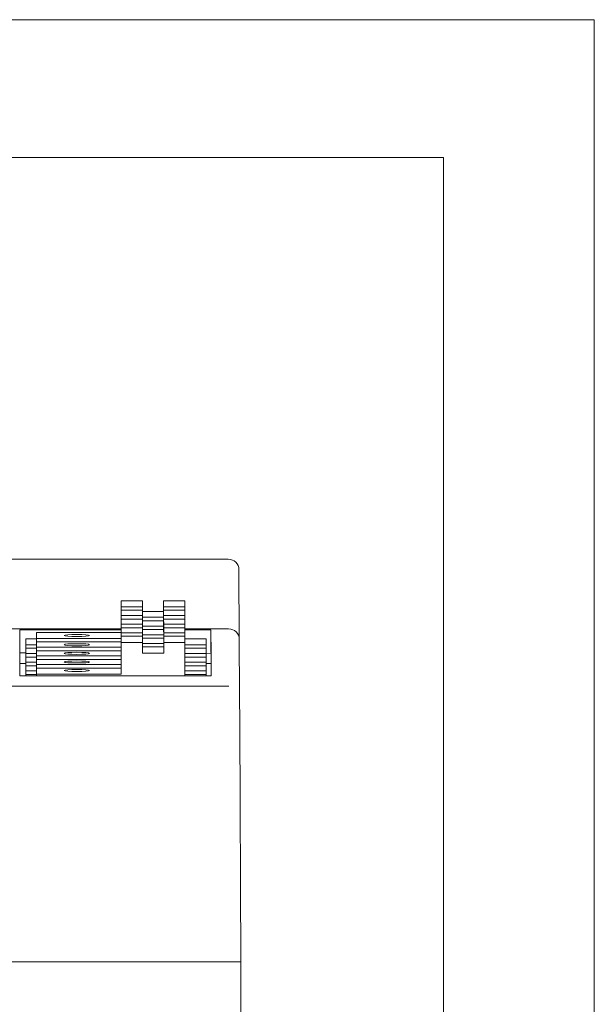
# Model space of a CAD drawing. Header units: millimetres. Extents: x 0 to 210, y 0 to 297.
# Tile 13 of 13: x 183 to 210, y 251 to 297. Entities that reach past the tile are written whole.
import ezdxf

# ---------------------------------------------------------------- set-up
doc = ezdxf.new("R2010")
doc.units = ezdxf.units.MM
doc.layers.add('1', color=7, linetype='Continuous', true_color=0xffffff)
doc.layers.add('125', color=7, linetype='Continuous', true_color=0xffffff)

msp = doc.modelspace()

# ---------------------------------------------------------------- linework, layer by layer
at = {"layer": '1', "color": 7, "linetype": 'Continuous', "lineweight": 18}
for p, q in [((181.913, 271.535), (192.728, 271.535)), ((192.728, 271.535), (192.729, 271.535)), ((193.229, 271.037), (193.246, 267.762)), ((188.677, 269.571), (187.677, 269.571)), ((187.678, 269.294), (187.677, 269.571)), ((187.677, 269.571), (187.677, 268.075)), ((188.678, 269.294), (188.677, 269.571)), ((189.677, 269.571), (189.677, 269.072)), ((190.677, 269.571), (189.677, 269.571)), ((189.678, 269.294), (189.677, 269.571)), ((190.678, 269.294), (190.677, 269.571)), ((187.678, 269.294), (188.678, 269.294)), ((187.678, 267.799), (187.678, 269.294)), ((187.678, 267.636), (187.678, 269.131)), ((187.678, 269.131), (188.678, 269.131)), ((187.678, 268.871), (187.678, 269.131)), ((188.678, 269.294), (188.678, 269.131)), ((188.678, 268.871), (188.678, 269.131)), ((189.678, 269.294), (190.678, 269.294)), ((189.678, 268.796), (189.678, 269.294)), ((189.678, 268.633), (189.678, 269.131)), ((189.678, 269.131), (190.678, 269.131)), ((189.678, 268.871), (189.678, 269.131)), ((190.678, 269.294), (190.678, 269.131)), ((190.678, 268.871), (190.678, 269.131)), ((187.678, 268.871), (188.678, 268.871)), ((187.678, 267.376), (187.678, 268.871)), ((187.678, 267.213), (187.678, 268.708)), ((187.678, 268.708), (188.678, 268.708)), ((187.679, 268.464), (187.678, 268.708)), ((189.677, 269.072), (188.678, 269.072)), ((188.678, 268.871), (188.678, 268.708)), ((188.678, 268.796), (189.678, 268.796)), ((188.679, 268.464), (188.678, 268.708)), ((188.679, 268.633), (189.678, 268.633)), ((189.678, 268.796), (189.677, 269.072)), ((189.678, 268.871), (190.678, 268.871)), ((189.678, 268.372), (189.678, 268.871)), ((189.678, 268.708), (190.678, 268.708)), ((189.679, 268.464), (189.678, 268.708)), ((189.678, 268.21), (189.678, 268.708)), ((189.678, 268.372), (189.678, 268.633)), ((190.678, 268.871), (190.678, 268.708)), ((190.679, 268.464), (190.678, 268.708)), ((187.677, 268.245), (180.996, 268.245)), ((182.894, 266.034), (182.894, 268.197)), ((182.894, 268.197), (187.677, 268.197)), ((187.679, 266.969), (187.679, 268.464)), ((187.679, 268.464), (188.679, 268.464)), ((187.679, 268.301), (188.679, 268.301)), ((187.679, 268.057), (187.679, 268.301)), ((187.679, 266.806), (187.679, 268.301)), ((188.679, 268.464), (188.679, 268.301)), ((188.679, 268.372), (189.678, 268.372)), ((188.679, 268.057), (188.679, 268.301)), ((188.679, 268.21), (189.678, 268.21)), ((189.679, 267.966), (189.678, 268.21)), ((189.679, 268.464), (190.679, 268.464)), ((189.679, 267.966), (189.679, 268.464)), ((189.679, 267.803), (189.679, 268.301)), ((189.679, 268.301), (190.679, 268.301)), ((189.679, 268.057), (189.679, 268.301)), ((190.679, 268.464), (190.679, 268.301)), ((190.679, 268.057), (190.679, 268.301)), ((192.745, 268.245), (190.679, 268.245)), ((190.679, 268.197), (191.907, 268.197)), ((191.907, 268.197), (191.918, 266.034)), ((191.913, 267.075), (191.907, 268.197)), ((183.677, 267.776), (183.177, 267.776)), ((183.177, 267.776), (183.178, 267.5)), ((183.177, 266.034), (183.177, 267.776)), ((187.677, 268.075), (183.677, 268.075)), ((183.677, 268.075), (183.678, 267.799)), ((183.677, 268.075), (183.677, 267.776)), ((183.677, 267.776), (183.678, 267.5)), ((183.678, 267.799), (187.678, 267.799)), ((183.678, 267.5), (183.678, 267.799)), ((187.677, 268.075), (187.678, 267.799)), ((187.679, 268.057), (188.679, 268.057)), ((187.679, 266.562), (187.679, 268.057)), ((187.68, 267.894), (188.68, 267.894)), ((187.68, 266.399), (187.68, 267.894)), ((187.68, 267.602), (187.68, 267.894)), ((188.679, 268.057), (188.679, 267.894)), ((188.679, 267.966), (189.679, 267.966)), ((188.68, 267.602), (188.68, 267.894)), ((188.68, 267.803), (189.679, 267.803)), ((189.679, 268.057), (190.679, 268.057)), ((189.679, 267.559), (189.679, 268.057)), ((189.679, 267.559), (189.679, 267.803)), ((189.68, 267.894), (190.68, 267.894)), ((189.68, 267.396), (189.68, 267.894)), ((189.68, 267.602), (189.68, 267.894)), ((190.679, 268.057), (190.679, 267.894)), ((190.68, 267.602), (190.68, 267.894)), ((191.677, 267.777), (190.68, 267.777)), ((191.677, 267.777), (191.678, 267.5)), ((193.246, 267.762), (193.259, 265.194)), ((183.178, 267.5), (183.678, 267.5)), ((183.178, 266.034), (183.178, 267.5)), ((183.178, 267.337), (183.678, 267.337)), ((183.178, 267.337), (183.178, 267.077)), ((183.178, 266.034), (183.178, 267.337)), ((183.678, 267.636), (187.678, 267.636)), ((183.678, 267.636), (183.678, 267.376)), ((183.678, 267.337), (183.678, 267.636)), ((183.678, 267.376), (187.678, 267.376)), ((183.678, 267.077), (183.678, 267.376)), ((183.678, 267.337), (183.678, 267.077)), ((187.678, 267.636), (187.678, 267.376)), ((188.68, 267.602), (187.68, 267.602)), ((187.68, 267.602), (187.68, 266.107)), ((188.68, 267.103), (188.68, 267.602)), ((188.68, 267.559), (189.679, 267.559)), ((188.68, 267.396), (189.68, 267.396)), ((190.68, 267.602), (189.68, 267.602)), ((189.68, 267.602), (189.68, 267.103)), ((189.68, 267.103), (189.68, 267.396)), ((190.68, 266.034), (190.68, 267.602)), ((190.68, 267.5), (191.678, 267.5)), ((190.68, 267.337), (191.678, 267.337)), ((191.678, 267.5), (191.678, 267.337)), ((191.678, 267.337), (191.678, 267.077)), ((183.177, 267.115), (182.894, 267.115)), ((183.178, 267.077), (183.678, 267.077)), ((183.178, 266.034), (183.178, 267.077)), ((183.178, 266.914), (183.678, 266.914)), ((183.178, 266.914), (183.179, 266.67)), ((183.178, 266.034), (183.178, 266.914)), ((183.678, 266.914), (183.678, 267.213)), ((183.678, 267.213), (187.678, 267.213)), ((183.678, 267.213), (183.679, 266.969)), ((183.678, 266.914), (183.679, 266.67)), ((183.679, 266.969), (187.679, 266.969)), ((183.679, 266.67), (183.679, 266.969)), ((183.679, 266.806), (187.679, 266.806)), ((183.679, 266.806), (183.679, 266.562)), ((183.679, 266.507), (183.679, 266.806)), ((187.678, 267.213), (187.679, 266.969)), ((187.679, 266.806), (187.679, 266.562)), ((189.68, 267.103), (188.68, 267.103)), ((190.68, 267.077), (191.678, 267.077)), ((190.68, 266.914), (191.678, 266.914)), ((191.678, 267.079), (191.913, 267.075)), ((191.678, 267.077), (191.678, 266.914)), ((191.678, 266.914), (191.679, 266.67)), ((191.915, 266.607), (191.913, 267.075)), ((182.894, 266.61), (183.177, 266.61)), ((183.179, 266.67), (183.679, 266.67)), ((183.179, 266.034), (183.179, 266.67)), ((183.179, 266.507), (183.679, 266.507)), ((183.179, 266.507), (183.179, 266.263)), ((183.179, 266.034), (183.179, 266.507)), ((183.679, 266.562), (187.679, 266.562)), ((183.679, 266.263), (183.679, 266.562)), ((183.679, 266.507), (183.679, 266.263)), ((183.68, 266.399), (187.68, 266.399)), ((183.68, 266.1), (183.68, 266.399)), ((183.68, 266.399), (183.68, 266.106)), ((187.68, 266.399), (187.68, 266.107)), ((190.68, 266.67), (191.679, 266.67)), ((190.68, 266.507), (191.679, 266.507)), ((191.679, 266.67), (191.679, 266.507)), ((191.679, 266.608), (191.915, 266.607)), ((191.679, 266.507), (191.679, 266.263)), ((191.915, 266.607), (191.918, 266.034)), ((191.918, 266.034), (182.894, 266.034)), ((183.179, 266.263), (183.679, 266.263)), ((183.179, 266.034), (183.179, 266.263)), ((183.18, 266.1), (183.68, 266.1)), ((183.18, 266.1), (183.18, 266.034)), ((183.18, 266.034), (183.18, 266.1)), ((187.68, 266.107), (183.68, 266.106)), ((183.68, 266.106), (183.68, 266.034)), ((183.68, 266.1), (183.68, 266.034)), ((190.68, 266.263), (191.679, 266.263)), ((190.68, 266.1), (191.68, 266.1)), ((191.679, 266.263), (191.679, 266.1)), ((191.68, 266.1), (191.68, 266.034)), ((193.259, 265.194), (193.267, 263.707)), ((193.267, 263.707), (193.326, 252.535)), ((193.326, 252.535), (159.826, 252.535)), ((159.826, 252.535), (192.826, 252.535)), ((193.326, 252.535), (192.826, 252.535)), ((193.326, 252.535), (193.326, 205.535))]:
    msp.add_line(p, q, dxfattribs=at)
at = {"layer": '1', "color": 92, "linetype": 'Continuous', "lineweight": 13}
for p, q in [((193.229, 271.037), (193.246, 267.778)), ((193.259, 265.21), (193.246, 267.762)), ((192.76, 265.54), (178.788, 265.54)), ((193.267, 263.707), (193.326, 252.535))]:
    msp.add_line(p, q, dxfattribs=at)
at = {"layer": '1', "color": 7, "linetype": 'Continuous', "lineweight": 18}
msp.add_arc((192.729, 271.035), 0.5, 0.3, 90, dxfattribs=at)
msp.add_ellipse((192.746, 267.76), major_axis=(-0.5, -0.003), ratio=0.971078, start_param=3.141593, end_param=4.70717, dxfattribs=at)
for centre in [(185.577, 267.937), (185.578, 267.498), (185.579, 267.091), (185.579, 266.684), (185.58, 266.277)]:
    msp.add_ellipse(centre, major_axis=(-0.6, 0), ratio=0.081362, dxfattribs=at)
at = {"layer": '125', "color": 3, "linetype": 'Continuous', "lineweight": 13}
for p, q in [((0, 297), (210, 297)), ((210, 297), (210, 0))]:
    msp.add_line(p, q, dxfattribs=at)
at = {"layer": '125', "color": 7, "linetype": 'Continuous', "lineweight": 18}
for p, q in [((22.881, 290.495), (202.881, 290.495)), ((202.881, 290.495), (202.881, 6.505))]:
    msp.add_line(p, q, dxfattribs=at)

doc.saveas('drawing.dxf')
